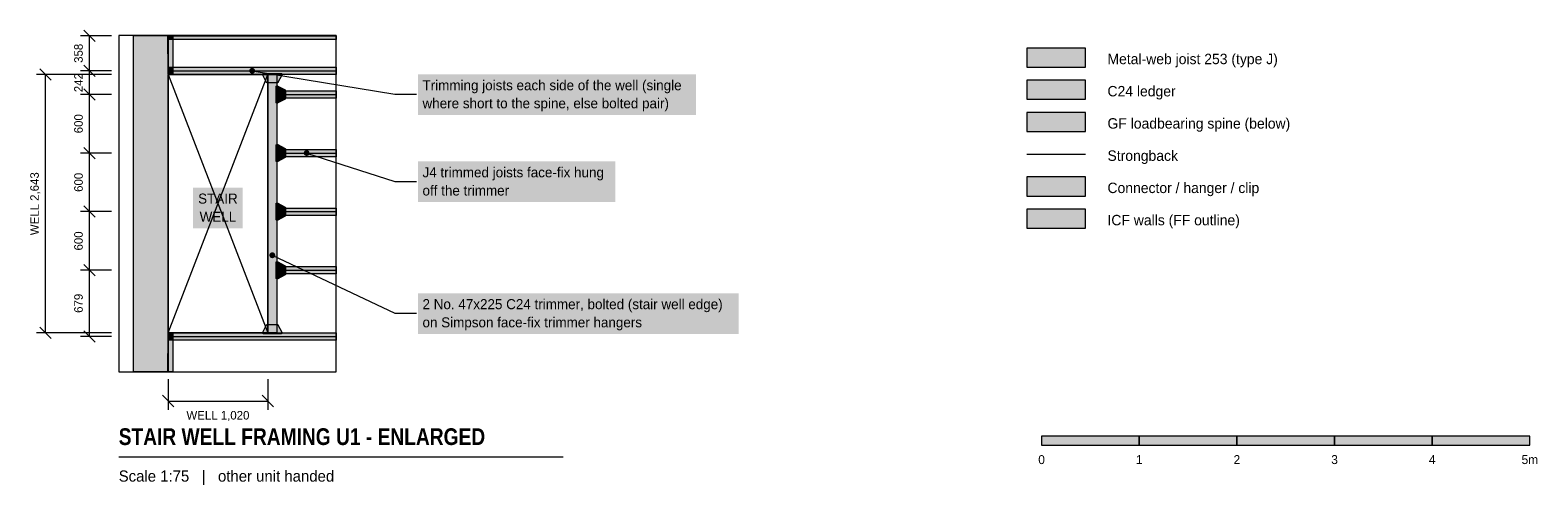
# Model space of a CAD drawing. Header units: millimetres. Extents: x -1057 to 14382, y 641 to 5307.
import ezdxf
from ezdxf.enums import TextEntityAlignment as Align

# ---------------------------------------------------------------- set-up
doc = ezdxf.new("R2010")
doc.units = ezdxf.units.MM
doc.linetypes.add('DASHED', pattern=[1.524, 1.27, -0.254])
for name, color, linetype in [('FILL-C_595961', 7, 'Continuous'), ('FILL-C_B27326', 7, 'Continuous'), ('FILL-EPS', 7, 'Continuous'), ('FILL-INK', 7, 'Continuous'), ('FILL-LIGHT', 7, 'Continuous'), ('FILL-TIMBER', 7, 'Continuous'), ('FILL-TLS_BLUE', 7, 'Continuous'), ('FILL-WHITE', 7, 'Continuous'), ('LINE-C_735940', 7, 'Continuous'), ('LINE-C_B27326', 7, 'Continuous'), ('LINE-GREY', 7, 'Continuous'), ('LINE-INK', 7, 'Continuous'), ('LINE-RED-DASH', 7, 'DASHED'), ('LINE-STEEL_GREY', 7, 'Continuous'), ('LINE-STEEL_GREY-DASH', 7, 'DASHED'), ('LINE-TLS_BLUE', 7, 'Continuous'), ('TEXT-C_B27326', 7, 'Continuous'), ('TEXT-INK', 7, 'Continuous'), ('TEXT-STEEL_GREY', 7, 'Continuous'), ('TEXT-TLS_BLUE', 7, 'Continuous')]:
    doc.layers.add(name, color=color, linetype=linetype)
doc.styles.add('OpenSansCondensed-Bold', font='OpenSansCondensed-Bold.ttf')

msp = doc.modelspace()

# ---------------------------------------------------------------- hatches: boundary and pattern name
at = {"layer": 'FILL-C_595961', "true_color": 0x595961}
h = msp.add_hatch(color=251, dxfattribs=at)
h.dxf.hatch_style = 1
h.paths.add_polyline_path([(1373, 4767), (1372, 4767), (1371, 4767), (1370, 4768), (1369, 4768), (1368, 4769), (1368, 4769), (1367, 4770), (1366, 4771), (1366, 4771), (1365, 4772), (1325, 4847), (1325, 4848), (1324, 4849), (1324, 4850), (1324, 4851), (1324, 4852), (1324, 4854), (1324, 4855), (1324, 4856), (1324, 4857), (1325, 4858), (1325, 4859), (1326, 4860), (1326, 4860), (1327, 4861), (1328, 4862), (1328, 4862), (1329, 4863), (1330, 4863), (1331, 4864), (1332, 4864), (1333, 4864), (1334, 4864), (1512, 4864), (1513, 4864), (1514, 4864), (1515, 4864), (1516, 4863), (1517, 4863), (1518, 4862), (1518, 4862), (1519, 4861), (1520, 4860), (1520, 4860), (1521, 4859), (1521, 4858), (1522, 4857), (1522, 4856), (1522, 4855), (1522, 4854), (1522, 4852), (1522, 4851), (1522, 4850), (1522, 4849), (1521, 4848), (1521, 4847), (1481, 4772), (1480, 4771), (1480, 4771), (1479, 4770), (1478, 4769), (1478, 4769), (1477, 4768), (1476, 4768), (1475, 4767), (1474, 4767), (1473, 4767), (1472, 4767), (1374, 4767)])
h = msp.add_hatch(color=251, dxfattribs=at)
h.dxf.hatch_style = 1
h.paths.add_polyline_path([(1470, 4561), (1469, 4561), (1468, 4561), (1467, 4561), (1466, 4562), (1465, 4562), (1465, 4563), (1464, 4564), (1463, 4564), (1463, 4565), (1462, 4566), (1462, 4567), (1461, 4568), (1461, 4569), (1461, 4570), (1461, 4571), (1461, 4727), (1461, 4728), (1461, 4729), (1461, 4730), (1462, 4730), (1462, 4731), (1463, 4732), (1463, 4733), (1464, 4734), (1465, 4734), (1465, 4735), (1466, 4735), (1467, 4736), (1468, 4736), (1469, 4736), (1470, 4737), (1471, 4737), (1473, 4737), (1474, 4737), (1475, 4736), (1476, 4736), (1477, 4736), (1478, 4735), (1553, 4695), (1554, 4695), (1554, 4694), (1555, 4694), (1556, 4693), (1556, 4692), (1557, 4691), (1557, 4690), (1558, 4690), (1558, 4689), (1558, 4688), (1558, 4687), (1558, 4611), (1558, 4610), (1558, 4609), (1558, 4608), (1557, 4607), (1557, 4606), (1556, 4605), (1556, 4604), (1555, 4604), (1554, 4603), (1554, 4602), (1553, 4602), (1478, 4562), (1477, 4561), (1476, 4561), (1475, 4561), (1474, 4561), (1473, 4561), (1471, 4561)])
h = msp.add_hatch(color=251, dxfattribs=at)
h.dxf.hatch_style = 1
h.paths.add_polyline_path([(1470, 3961), (1469, 3961), (1468, 3961), (1467, 3961), (1466, 3962), (1465, 3962), (1465, 3963), (1464, 3964), (1463, 3964), (1463, 3965), (1462, 3966), (1462, 3967), (1461, 3968), (1461, 3969), (1461, 3970), (1461, 3971), (1461, 4127), (1461, 4128), (1461, 4129), (1461, 4130), (1462, 4130), (1462, 4131), (1463, 4132), (1463, 4133), (1464, 4134), (1465, 4134), (1465, 4135), (1466, 4135), (1467, 4136), (1468, 4136), (1469, 4136), (1470, 4137), (1471, 4137), (1473, 4137), (1474, 4137), (1475, 4136), (1476, 4136), (1477, 4136), (1478, 4135), (1553, 4095), (1554, 4095), (1554, 4094), (1555, 4094), (1556, 4093), (1556, 4092), (1557, 4091), (1557, 4090), (1558, 4090), (1558, 4089), (1558, 4088), (1558, 4087), (1558, 4011), (1558, 4010), (1558, 4009), (1558, 4008), (1557, 4007), (1557, 4006), (1556, 4005), (1556, 4004), (1555, 4004), (1554, 4003), (1554, 4002), (1553, 4002), (1478, 3962), (1477, 3961), (1476, 3961), (1475, 3961), (1474, 3961), (1473, 3961), (1471, 3961)])
h = msp.add_hatch(color=251, dxfattribs=at)
h.dxf.hatch_style = 1
h.paths.add_polyline_path([(9150, 3609), (9750, 3609), (9750, 3804), (9150, 3804)])
h = msp.add_hatch(color=251, dxfattribs=at)
h.dxf.hatch_style = 1
h.paths.add_polyline_path([(1470, 3361), (1469, 3361), (1468, 3361), (1467, 3361), (1466, 3362), (1465, 3362), (1465, 3363), (1464, 3364), (1463, 3364), (1463, 3365), (1462, 3366), (1462, 3367), (1461, 3368), (1461, 3369), (1461, 3370), (1461, 3371), (1461, 3527), (1461, 3528), (1461, 3529), (1461, 3530), (1462, 3530), (1462, 3531), (1463, 3532), (1463, 3533), (1464, 3534), (1465, 3534), (1465, 3535), (1466, 3535), (1467, 3536), (1468, 3536), (1469, 3536), (1470, 3537), (1471, 3537), (1473, 3537), (1474, 3537), (1475, 3536), (1476, 3536), (1477, 3536), (1478, 3535), (1553, 3495), (1554, 3495), (1554, 3494), (1555, 3494), (1556, 3493), (1556, 3492), (1557, 3491), (1557, 3490), (1558, 3490), (1558, 3489), (1558, 3488), (1558, 3487), (1558, 3411), (1558, 3410), (1558, 3409), (1558, 3408), (1557, 3407), (1557, 3406), (1556, 3405), (1556, 3404), (1555, 3404), (1554, 3403), (1554, 3402), (1553, 3402), (1478, 3362), (1477, 3361), (1476, 3361), (1475, 3361), (1474, 3361), (1473, 3361), (1471, 3361)])
h = msp.add_hatch(color=251, dxfattribs=at)
h.dxf.hatch_style = 1
h.paths.add_polyline_path([(1470, 2761), (1469, 2761), (1468, 2761), (1467, 2761), (1466, 2762), (1465, 2762), (1465, 2763), (1464, 2764), (1463, 2764), (1463, 2765), (1462, 2766), (1462, 2767), (1461, 2768), (1461, 2769), (1461, 2770), (1461, 2771), (1461, 2927), (1461, 2928), (1461, 2929), (1461, 2930), (1462, 2930), (1462, 2931), (1463, 2932), (1463, 2933), (1464, 2934), (1465, 2934), (1465, 2935), (1466, 2935), (1467, 2936), (1468, 2936), (1469, 2936), (1470, 2937), (1471, 2937), (1473, 2937), (1474, 2937), (1475, 2936), (1476, 2936), (1477, 2936), (1478, 2935), (1553, 2895), (1554, 2895), (1554, 2894), (1555, 2894), (1556, 2893), (1556, 2892), (1557, 2891), (1557, 2890), (1558, 2890), (1558, 2889), (1558, 2888), (1558, 2887), (1558, 2811), (1558, 2810), (1558, 2809), (1558, 2808), (1557, 2807), (1557, 2806), (1556, 2805), (1556, 2804), (1555, 2804), (1554, 2803), (1554, 2802), (1553, 2802), (1478, 2762), (1477, 2761), (1476, 2761), (1475, 2761), (1474, 2761), (1473, 2761), (1471, 2761)])
h = msp.add_hatch(color=251, dxfattribs=at)
h.dxf.hatch_style = 1
h.paths.add_polyline_path([(1333, 2197), (1332, 2198), (1331, 2198), (1330, 2198), (1329, 2199), (1328, 2199), (1328, 2200), (1327, 2200), (1326, 2201), (1326, 2202), (1325, 2203), (1325, 2204), (1324, 2204), (1324, 2205), (1324, 2206), (1324, 2207), (1324, 2209), (1324, 2210), (1324, 2211), (1324, 2212), (1325, 2213), (1325, 2214), (1365, 2289), (1366, 2290), (1366, 2291), (1367, 2291), (1368, 2292), (1368, 2293), (1369, 2293), (1370, 2294), (1371, 2294), (1372, 2294), (1373, 2294), (1374, 2294), (1472, 2294), (1473, 2294), (1474, 2294), (1475, 2294), (1476, 2294), (1477, 2293), (1478, 2293), (1478, 2292), (1479, 2291), (1480, 2291), (1480, 2290), (1481, 2289), (1521, 2214), (1521, 2213), (1522, 2212), (1522, 2211), (1522, 2210), (1522, 2209), (1522, 2207), (1522, 2206), (1522, 2205), (1522, 2204), (1521, 2204), (1521, 2203), (1520, 2202), (1520, 2201), (1519, 2200), (1518, 2200), (1518, 2199), (1517, 2199), (1516, 2198), (1515, 2198), (1514, 2198), (1513, 2197), (1512, 2197), (1334, 2197)])
at = {"layer": 'FILL-C_B27326', "true_color": 0xb27326}
h = msp.add_hatch(color=35, dxfattribs=at)
h.dxf.hatch_style = 1
h.paths.add_polyline_path([(1376, 4852), (1470, 4852), (1470, 2209), (1376, 2209)])
h = msp.add_hatch(color=35, dxfattribs=at)
h.dxf.hatch_style = 1
h.paths.add_polyline_path([(1453, 3002), (1452, 3010), (1449, 3017), (1444, 3023), (1438, 3028), (1431, 3031), (1423, 3032), (1415, 3031), (1408, 3028), (1402, 3023), (1397, 3017), (1394, 3010), (1393, 3002), (1394, 2994), (1397, 2987), (1402, 2981), (1408, 2976), (1415, 2973), (1423, 2972), (1431, 2973), (1438, 2976), (1444, 2981), (1449, 2987), (1452, 2994)])
at = {"layer": 'FILL-EPS', "true_color": 0xd9e8f7}
h = msp.add_hatch(color=254, dxfattribs=at)
h.dxf.hatch_style = 1
h.paths.add_polyline_path([(359, 5213), (359, 5252), (2076, 5252), (2076, 5211), (459, 5211)])
h = msp.add_hatch(color=254, dxfattribs=at)
h.dxf.hatch_style = 1
h.paths.add_polyline_path([(9150, 4929), (9750, 4929), (9750, 5124), (9150, 5124)])
h = msp.add_hatch(color=254, dxfattribs=at)
h.dxf.hatch_style = 1
h.paths.add_polyline_path([(359, 4855), (359, 4927), (459, 4928), (2076, 4928), (2076, 4854), (459, 4854)])
h = msp.add_hatch(color=254, dxfattribs=at)
h.dxf.hatch_style = 1
h.paths.add_polyline_path([(1473, 4613), (1473, 4685), (1526, 4686), (2076, 4686), (2076, 4611), (1526, 4611)])
h = msp.add_hatch(color=254, dxfattribs=at)
h.dxf.hatch_style = 1
h.paths.add_polyline_path([(1473, 4013), (1473, 4085), (1526, 4086), (2076, 4086), (2076, 4011), (1526, 4011)])
h = msp.add_hatch(color=254, dxfattribs=at)
h.dxf.hatch_style = 1
h.paths.add_polyline_path([(1473, 3413), (1473, 3485), (1526, 3486), (2076, 3486), (2076, 3411), (1526, 3411)])
h = msp.add_hatch(color=254, dxfattribs=at)
h.dxf.hatch_style = 1
h.paths.add_polyline_path([(1473, 2813), (1473, 2885), (1526, 2886), (2076, 2886), (2076, 2811), (1526, 2811)])
h = msp.add_hatch(color=254, dxfattribs=at)
h.dxf.hatch_style = 1
h.paths.add_polyline_path([(359, 2134), (359, 2206), (459, 2208), (2076, 2208), (2076, 2133), (459, 2133)])
at = {"layer": 'FILL-INK', "true_color": 0x14141a}
h = msp.add_hatch(color=250, dxfattribs=at)
h.dxf.hatch_style = 1
h.paths.add_polyline_path([(9300, 1059), (10300, 1059), (10300, 1149), (9300, 1149)])
h = msp.add_hatch(color=250, dxfattribs=at)
h.dxf.hatch_style = 1
h.paths.add_polyline_path([(11300, 1059), (12300, 1059), (12300, 1149), (11300, 1149)])
h = msp.add_hatch(color=250, dxfattribs=at)
h.dxf.hatch_style = 1
h.paths.add_polyline_path([(13300, 1059), (14300, 1059), (14300, 1149), (13300, 1149)])
at = {"layer": 'FILL-LIGHT', "true_color": 0xdedee0}
h = msp.add_hatch(color=254, dxfattribs=at)
h.dxf.hatch_style = 1
h.paths.add_polyline_path([(0, 5252), (356, 5252), (356, 1809), (0, 1809)])
h = msp.add_hatch(color=254, dxfattribs=at)
h.dxf.hatch_style = 1
h.paths.add_polyline_path([(9150, 3279), (9750, 3279), (9750, 3474), (9150, 3474)])
at = {"layer": 'FILL-TIMBER', "true_color": 0xedcc99}
h = msp.add_hatch(color=31, dxfattribs=at)
h.dxf.hatch_style = 1
h.paths.add_polyline_path([(356, 5252), (403, 5252), (403, 4855), (356, 4855)])
h = msp.add_hatch(color=31, dxfattribs=at)
h.dxf.hatch_style = 1
h.paths.add_polyline_path([(359, 5252), (403, 5252), (403, 5211), (359, 5211)])
h = msp.add_hatch(color=31, dxfattribs=at)
h.dxf.hatch_style = 1
h.paths.add_polyline_path([(354, 5244), (356, 5244), (356, 5066), (354, 5066)])
h = msp.add_hatch(color=31, dxfattribs=at)
h.dxf.hatch_style = 1
h.paths.add_polyline_path([(359, 4928), (403, 4928), (403, 4854), (359, 4854)])
h = msp.add_hatch(color=31, dxfattribs=at)
h.dxf.hatch_style = 1
h.paths.add_polyline_path([(9150, 4599), (9750, 4599), (9750, 4794), (9150, 4794)])
at = {"layer": 'FILL-TIMBER', "true_color": 0xe6dbcc}
h = msp.add_hatch(color=254, dxfattribs=at)
h.dxf.hatch_style = 1
h.paths.add_polyline_path([(9150, 4269), (9750, 4269), (9750, 4464), (9150, 4464)])
at = {"layer": 'FILL-TIMBER', "true_color": 0xedcc99}
h = msp.add_hatch(color=31, dxfattribs=at)
h.dxf.hatch_style = 1
h.paths.add_polyline_path([(356, 2206), (403, 2206), (403, 1809), (356, 1809)])
h = msp.add_hatch(color=31, dxfattribs=at)
h.dxf.hatch_style = 1
h.paths.add_polyline_path([(359, 2208), (403, 2208), (403, 2133), (359, 2133)])
h = msp.add_hatch(color=31, dxfattribs=at)
h.dxf.hatch_style = 1
h.paths.add_polyline_path([(354, 1995), (356, 1995), (356, 1817), (354, 1817)])
at = {"layer": 'FILL-TLS_BLUE', "true_color": 0x1a5999}
h = msp.add_hatch(color=154, dxfattribs=at)
h.dxf.hatch_style = 1
h.paths.add_polyline_path([(1247, 4891), (1246, 4899), (1243, 4906), (1239, 4912), (1232, 4917), (1225, 4920), (1217, 4921), (1210, 4920), (1202, 4917), (1196, 4912), (1191, 4906), (1188, 4899), (1187, 4891), (1188, 4883), (1191, 4876), (1196, 4870), (1202, 4865), (1210, 4862), (1217, 4861), (1225, 4862), (1232, 4865), (1239, 4870), (1243, 4876), (1246, 4883)])
h = msp.add_hatch(color=154, dxfattribs=at)
h.dxf.hatch_style = 1
h.paths.add_polyline_path([(1804, 4049), (1803, 4056), (1800, 4064), (1796, 4070), (1789, 4075), (1782, 4078), (1774, 4079), (1767, 4078), (1760, 4075), (1753, 4070), (1749, 4064), (1746, 4056), (1744, 4049), (1746, 4041), (1749, 4034), (1753, 4027), (1760, 4023), (1767, 4020), (1774, 4019), (1782, 4020), (1789, 4023), (1796, 4027), (1800, 4034), (1803, 4041)])
at = {"layer": 'FILL-WHITE', "true_color": 0xffffff}
h = msp.add_hatch(color=7, dxfattribs=at)
h.dxf.hatch_style = 1
h.paths.add_polyline_path([(2916, 4439), (5761, 4439), (5761, 4856), (2916, 4856)])
h = msp.add_hatch(color=7, dxfattribs=at)
h.dxf.hatch_style = 1
h.paths.add_polyline_path([(2916, 3547), (4935, 3547), (4935, 3963), (2916, 3963)])
h = msp.add_hatch(color=7, dxfattribs=at)
h.dxf.hatch_style = 1
h.paths.add_polyline_path([(610, 3277), (1121, 3277), (1121, 3694), (610, 3694)])
h = msp.add_hatch(color=7, dxfattribs=at)
h.dxf.hatch_style = 1
h.paths.add_polyline_path([(2916, 2197), (6198, 2197), (6198, 2613), (2916, 2613)])
h = msp.add_hatch(color=7, dxfattribs=at)
h.dxf.hatch_style = 1
h.paths.add_polyline_path([(10300, 1059), (11300, 1059), (11300, 1149), (10300, 1149)])
h = msp.add_hatch(color=7, dxfattribs=at)
h.dxf.hatch_style = 1
h.paths.add_polyline_path([(12300, 1059), (13300, 1059), (13300, 1149), (12300, 1149)])

# ---------------------------------------------------------------- linework, layer by layer
at = {"layer": 'LINE-C_735940', "lineweight": 5}
msp.add_lwpolyline([(9150, 4269), (9750, 4269), (9750, 4464), (9150, 4464)], close=True, dxfattribs=at)
at = {"layer": 'LINE-C_B27326', "lineweight": 5}
for p, q in [((1423, 3002), (2676, 2409)), ((2676, 2409), (2901, 2409))]:
    msp.add_line(p, q, dxfattribs=at)
for points in [[(356, 5252), (403, 5252), (403, 4855), (356, 4855)], [(359, 5252), (403, 5252), (403, 5211), (359, 5211)], [(354, 5244), (356, 5244), (356, 5066), (354, 5066)], [(359, 4928), (403, 4928), (403, 4854), (359, 4854)], [(1376, 4852), (1470, 4852), (1470, 2209), (1376, 2209)], [(9150, 4599), (9750, 4599), (9750, 4794), (9150, 4794)], [(356, 2206), (403, 2206), (403, 1809), (356, 1809)], [(359, 2208), (403, 2208), (403, 2133), (359, 2133)], [(354, 1995), (356, 1995), (356, 1817), (354, 1817)]]:
    msp.add_lwpolyline(points, close=True, dxfattribs=at)
at = {"layer": 'LINE-GREY', "lineweight": 5}
for points in [[(0, 5252), (356, 5252), (356, 1809), (0, 1809)], [(9150, 3279), (9750, 3279), (9750, 3474), (9150, 3474)]]:
    msp.add_lwpolyline(points, close=True, dxfattribs=at)
at = {"layer": 'LINE-INK', "lineweight": 5}
for p, q in [((-392, 5191), (-508, 5307)), ((-225, 5249), (-540, 5249)), ((-450, 2170), (-450, 5249)), ((-392, 4833), (-508, 4949)), ((-225, 4852), (-990, 4852)), ((-842, 4794), (-958, 4910)), ((-900, 2209), (-900, 4852)), ((-225, 4891), (-540, 4891)), ((-225, 4649), (-540, 4649)), ((-392, 4591), (-508, 4707)), ((-225, 4049), (-540, 4049)), ((-392, 3991), (-508, 4107)), ((-225, 3449), (-540, 3449)), ((-392, 3391), (-508, 3507)), ((-225, 2849), (-540, 2849)), ((-392, 2791), (-508, 2907)), ((-225, 2209), (-990, 2209)), ((-842, 2151), (-958, 2267)), ((-225, 2170), (-540, 2170)), ((-392, 2112), (-508, 2228)), ((356, 1734), (356, 1419)), ((1376, 1734), (1376, 1419)), ((298, 1568), (414, 1451)), ((1318, 1568), (1434, 1451)), ((356, 1509), (1376, 1509)), ((-150, 939), (4401, 939))]:
    msp.add_line(p, q, dxfattribs=at)
for points in [[(1373, 4767), (1372, 4767), (1371, 4767), (1370, 4768), (1369, 4768), (1368, 4769), (1368, 4769), (1367, 4770), (1366, 4771), (1366, 4771), (1365, 4772), (1325, 4847), (1325, 4848), (1324, 4849), (1324, 4850), (1324, 4851), (1324, 4852), (1324, 4854), (1324, 4855), (1324, 4856), (1324, 4857), (1325, 4858), (1325, 4859), (1326, 4860), (1326, 4860), (1327, 4861), (1328, 4862), (1328, 4862), (1329, 4863), (1330, 4863), (1331, 4864), (1332, 4864), (1333, 4864), (1334, 4864), (1512, 4864), (1513, 4864), (1514, 4864), (1515, 4864), (1516, 4863), (1517, 4863), (1518, 4862), (1518, 4862), (1519, 4861), (1520, 4860), (1520, 4860), (1521, 4859), (1521, 4858), (1522, 4857), (1522, 4856), (1522, 4855), (1522, 4854), (1522, 4852), (1522, 4851), (1522, 4850), (1522, 4849), (1521, 4848), (1521, 4847), (1481, 4772), (1480, 4771), (1480, 4771), (1479, 4770), (1478, 4769), (1478, 4769), (1477, 4768), (1476, 4768), (1475, 4767), (1474, 4767), (1473, 4767), (1472, 4767), (1374, 4767)], [(1470, 4561), (1469, 4561), (1468, 4561), (1467, 4561), (1466, 4562), (1465, 4562), (1465, 4563), (1464, 4564), (1463, 4564), (1463, 4565), (1462, 4566), (1462, 4567), (1461, 4568), (1461, 4569), (1461, 4570), (1461, 4571), (1461, 4727), (1461, 4728), (1461, 4729), (1461, 4730), (1462, 4730), (1462, 4731), (1463, 4732), (1463, 4733), (1464, 4734), (1465, 4734), (1465, 4735), (1466, 4735), (1467, 4736), (1468, 4736), (1469, 4736), (1470, 4737), (1471, 4737), (1473, 4737), (1474, 4737), (1475, 4736), (1476, 4736), (1477, 4736), (1478, 4735), (1553, 4695), (1554, 4695), (1554, 4694), (1555, 4694), (1556, 4693), (1556, 4692), (1557, 4691), (1557, 4690), (1558, 4690), (1558, 4689), (1558, 4688), (1558, 4687), (1558, 4611), (1558, 4610), (1558, 4609), (1558, 4608), (1557, 4607), (1557, 4606), (1556, 4605), (1556, 4604), (1555, 4604), (1554, 4603), (1554, 4602), (1553, 4602), (1478, 4562), (1477, 4561), (1476, 4561), (1475, 4561), (1474, 4561), (1473, 4561), (1471, 4561)], [(1470, 3961), (1469, 3961), (1468, 3961), (1467, 3961), (1466, 3962), (1465, 3962), (1465, 3963), (1464, 3964), (1463, 3964), (1463, 3965), (1462, 3966), (1462, 3967), (1461, 3968), (1461, 3969), (1461, 3970), (1461, 3971), (1461, 4127), (1461, 4128), (1461, 4129), (1461, 4130), (1462, 4130), (1462, 4131), (1463, 4132), (1463, 4133), (1464, 4134), (1465, 4134), (1465, 4135), (1466, 4135), (1467, 4136), (1468, 4136), (1469, 4136), (1470, 4137), (1471, 4137), (1473, 4137), (1474, 4137), (1475, 4136), (1476, 4136), (1477, 4136), (1478, 4135), (1553, 4095), (1554, 4095), (1554, 4094), (1555, 4094), (1556, 4093), (1556, 4092), (1557, 4091), (1557, 4090), (1558, 4090), (1558, 4089), (1558, 4088), (1558, 4087), (1558, 4011), (1558, 4010), (1558, 4009), (1558, 4008), (1557, 4007), (1557, 4006), (1556, 4005), (1556, 4004), (1555, 4004), (1554, 4003), (1554, 4002), (1553, 4002), (1478, 3962), (1477, 3961), (1476, 3961), (1475, 3961), (1474, 3961), (1473, 3961), (1471, 3961)], [(9150, 3609), (9750, 3609), (9750, 3804), (9150, 3804)], [(1470, 3361), (1469, 3361), (1468, 3361), (1467, 3361), (1466, 3362), (1465, 3362), (1465, 3363), (1464, 3364), (1463, 3364), (1463, 3365), (1462, 3366), (1462, 3367), (1461, 3368), (1461, 3369), (1461, 3370), (1461, 3371), (1461, 3527), (1461, 3528), (1461, 3529), (1461, 3530), (1462, 3530), (1462, 3531), (1463, 3532), (1463, 3533), (1464, 3534), (1465, 3534), (1465, 3535), (1466, 3535), (1467, 3536), (1468, 3536), (1469, 3536), (1470, 3537), (1471, 3537), (1473, 3537), (1474, 3537), (1475, 3536), (1476, 3536), (1477, 3536), (1478, 3535), (1553, 3495), (1554, 3495), (1554, 3494), (1555, 3494), (1556, 3493), (1556, 3492), (1557, 3491), (1557, 3490), (1558, 3490), (1558, 3489), (1558, 3488), (1558, 3487), (1558, 3411), (1558, 3410), (1558, 3409), (1558, 3408), (1557, 3407), (1557, 3406), (1556, 3405), (1556, 3404), (1555, 3404), (1554, 3403), (1554, 3402), (1553, 3402), (1478, 3362), (1477, 3361), (1476, 3361), (1475, 3361), (1474, 3361), (1473, 3361), (1471, 3361)], [(1470, 2761), (1469, 2761), (1468, 2761), (1467, 2761), (1466, 2762), (1465, 2762), (1465, 2763), (1464, 2764), (1463, 2764), (1463, 2765), (1462, 2766), (1462, 2767), (1461, 2768), (1461, 2769), (1461, 2770), (1461, 2771), (1461, 2927), (1461, 2928), (1461, 2929), (1461, 2930), (1462, 2930), (1462, 2931), (1463, 2932), (1463, 2933), (1464, 2934), (1465, 2934), (1465, 2935), (1466, 2935), (1467, 2936), (1468, 2936), (1469, 2936), (1470, 2937), (1471, 2937), (1473, 2937), (1474, 2937), (1475, 2936), (1476, 2936), (1477, 2936), (1478, 2935), (1553, 2895), (1554, 2895), (1554, 2894), (1555, 2894), (1556, 2893), (1556, 2892), (1557, 2891), (1557, 2890), (1558, 2890), (1558, 2889), (1558, 2888), (1558, 2887), (1558, 2811), (1558, 2810), (1558, 2809), (1558, 2808), (1557, 2807), (1557, 2806), (1556, 2805), (1556, 2804), (1555, 2804), (1554, 2803), (1554, 2802), (1553, 2802), (1478, 2762), (1477, 2761), (1476, 2761), (1475, 2761), (1474, 2761), (1473, 2761), (1471, 2761)], [(1333, 2197), (1332, 2198), (1331, 2198), (1330, 2198), (1329, 2199), (1328, 2199), (1328, 2200), (1327, 2200), (1326, 2201), (1326, 2202), (1325, 2203), (1325, 2204), (1324, 2204), (1324, 2205), (1324, 2206), (1324, 2207), (1324, 2209), (1324, 2210), (1324, 2211), (1324, 2212), (1325, 2213), (1325, 2214), (1365, 2289), (1366, 2290), (1366, 2291), (1367, 2291), (1368, 2292), (1368, 2293), (1369, 2293), (1370, 2294), (1371, 2294), (1372, 2294), (1373, 2294), (1374, 2294), (1472, 2294), (1473, 2294), (1474, 2294), (1475, 2294), (1476, 2294), (1477, 2293), (1478, 2293), (1478, 2292), (1479, 2291), (1480, 2291), (1480, 2290), (1481, 2289), (1521, 2214), (1521, 2213), (1522, 2212), (1522, 2211), (1522, 2210), (1522, 2209), (1522, 2207), (1522, 2206), (1522, 2205), (1522, 2204), (1521, 2204), (1521, 2203), (1520, 2202), (1520, 2201), (1519, 2200), (1518, 2200), (1518, 2199), (1517, 2199), (1516, 2198), (1515, 2198), (1514, 2198), (1513, 2197), (1512, 2197), (1334, 2197)], [(9300, 1059), (10300, 1059), (10300, 1149), (9300, 1149)], [(10300, 1059), (11300, 1059), (11300, 1149), (10300, 1149)], [(11300, 1059), (12300, 1059), (12300, 1149), (11300, 1149)], [(12300, 1059), (13300, 1059), (13300, 1149), (12300, 1149)], [(13300, 1059), (14300, 1059), (14300, 1149), (13300, 1149)]]:
    msp.add_lwpolyline(points, close=True, dxfattribs=at)
at = {"layer": 'LINE-RED-DASH', "lineweight": 5}
msp.add_line((9150, 4037), (9750, 4037), dxfattribs=at)
at = {"layer": 'LINE-STEEL_GREY', "lineweight": 5}
for p, q in [((356, 2209), (1376, 4852)), ((356, 4852), (1376, 2209))]:
    msp.add_line(p, q, dxfattribs=at)
msp.add_lwpolyline([(-150, 1809), (2076, 1809), (2076, 5252), (-150, 5252)], close=True, dxfattribs=at)
at = {"layer": 'LINE-STEEL_GREY-DASH', "lineweight": 5}
msp.add_lwpolyline([(356, 2209), (356, 4852), (1376, 4852), (1376, 2209)], close=True, dxfattribs=at)
at = {"layer": 'LINE-TLS_BLUE', "lineweight": 5}
for p, q in [((359, 5249), (2076, 5249)), ((359, 4891), (2076, 4891)), ((1217, 4891), (2676, 4652)), ((1473, 4649), (2076, 4649)), ((2676, 4652), (2901, 4652)), ((1473, 4049), (2076, 4049)), ((1774, 4049), (2676, 3759)), ((2676, 3759), (2901, 3759)), ((1473, 3449), (2076, 3449)), ((1473, 2849), (2076, 2849)), ((359, 2170), (2076, 2170))]:
    msp.add_line(p, q, dxfattribs=at)
for points in [[(359, 5213), (359, 5252), (2076, 5252), (2076, 5211), (459, 5211)], [(9150, 4929), (9750, 4929), (9750, 5124), (9150, 5124)], [(359, 4855), (359, 4927), (459, 4928), (2076, 4928), (2076, 4854), (459, 4854)], [(1473, 4613), (1473, 4685), (1526, 4686), (2076, 4686), (2076, 4611), (1526, 4611)], [(1473, 4013), (1473, 4085), (1526, 4086), (2076, 4086), (2076, 4011), (1526, 4011)], [(1473, 3413), (1473, 3485), (1526, 3486), (2076, 3486), (2076, 3411), (1526, 3411)], [(1473, 2813), (1473, 2885), (1526, 2886), (2076, 2886), (2076, 2811), (1526, 2811)], [(359, 2134), (359, 2206), (459, 2208), (2076, 2208), (2076, 2133), (459, 2133)]]:
    msp.add_lwpolyline(points, close=True, dxfattribs=at)

# ---------------------------------------------------------------- texts
at = {"layer": 'TEXT-C_B27326'}
for s, p in [('2 No. 47x225 C24 trimmer, bolted (stair well edge)', (2961, 2450)), ('on Simpson face-fix trimmer hangers', (2961, 2264))]:
    msp.add_text(s, height=102.87, dxfattribs=at).set_placement(p)
at = {"layer": 'TEXT-INK'}
for s, p in [('358', (-518, 5070)), ('242', (-518, 4770)), ('600', (-518, 4349)), ('WELL 2,643', (-968, 3530)), ('600', (-518, 3749)), ('600', (-518, 3149)), ('679', (-518, 2510))]:
    msp.add_text(s, height=87.6, rotation=90, dxfattribs=at).set_placement(p, align=Align.CENTER)
for s, height, p in [('Metal-web joist 253 (type J)', 106.68, (9975, 4959)), ('C24 ledger', 106.7, (9975, 4629)), ('GF loadbearing spine (below)', 106.68, (9975, 4299)), ('Strongback', 106.7, (9975, 3969)), ('Connector / hanger / clip', 106.68, (9975, 3639)), ('ICF walls (FF outline)', 106.68, (9975, 3309))]:
    msp.add_text(s, height=height, dxfattribs=at).set_placement(p)
for s, height, p in [('WELL 1,020', 87.6, (866, 1320)), ('0', 91.4, (9300, 864)), ('1', 91.4, (10300, 864)), ('2', 91.4, (11300, 864)), ('3', 91.4, (12300, 864)), ('4', 91.4, (13300, 864)), ('5m', 91.4, (14300, 864))]:
    msp.add_text(s, height=height, dxfattribs=at).set_placement(p, align=Align.CENTER)
at = {"layer": 'TEXT-INK', "style": 'OpenSansCondensed-Bold'}
msp.add_text('STAIR WELL FRAMING U1 - ENLARGED', height=171.45, dxfattribs=at).set_placement((-150, 1059))
at = {"layer": 'TEXT-STEEL_GREY'}
for s, p in [('STAIR', (866, 3531)), ('WELL', (866, 3345))]:
    msp.add_text(s, height=102.9, dxfattribs=at).set_placement(p, align=Align.CENTER)
msp.add_text('Scale 1:75   |   other unit handed', height=114.3, dxfattribs=at).set_placement((-150, 684))
at = {"layer": 'TEXT-TLS_BLUE'}
for s, p in [('Trimming joists each side of the well (single', (2961, 4692)), ('where short to the spine, else bolted pair)', (2961, 4507)), ('J4 trimmed joists face-fix hung', (2961, 3800)), ('off the trimmer', (2961, 3614))]:
    msp.add_text(s, height=102.87, dxfattribs=at).set_placement(p)

doc.saveas('drawing.dxf')
